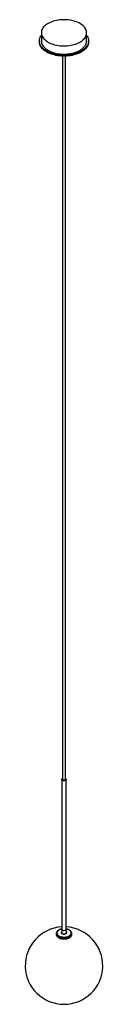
# Paper-space layout '_Isométrica' of a CAD drawing. Header units: millimetres. Extents: x -100 to 100, y -2507 to 34.
import ezdxf

# ---------------------------------------------------------------- set-up
doc = ezdxf.new("R2010")
doc.units = ezdxf.units.MM

psp = doc.layouts.new('_Isométrica')

# ---------------------------------------------------------------- linework, layer by layer
at = {"color": 7, "linetype": 'Continuous', "lineweight": 25}
for p, q in [((-58.5, 0), (-58.5, -21.2)), ((58.5, -21.2), (58.5, 0)), ((-63.5, -21.2), (-63.5, -23.7)), ((63.5, -23.7), (63.5, -21.2)), ((-4, -60.3), (-4, -1927)), ((4, -1927), (4, -60.3)), ((-5.9, -1927), (-5.9, -2314.1)), ((5.8, -2314.1), (5.8, -1927)), ((-20, -2325), (-20, -2327.5)), ((-20, -2325), (-20, -2325.1)), ((-5.9, -2314), (-6.7, -2322)), ((6.7, -2322), (5.8, -2314)), ((20, -2327.5), (20, -2325))]:
    psp.add_line(p, q, dxfattribs=at)
at = {"color": 7, "linetype": 'Continuous', "lineweight": 25, "flags": 128}
for points in [[(-41.4, -23.9), (-38, -25.7), (-34.5, -27.3), (-30.7, -28.7), (-26.8, -30), (-22.6, -31.1), (-18.4, -32.1), (-14, -32.8), (-9.6, -33.3), (-5.1, -33.6), (-0.6, -33.8), (4, -33.7), (8.5, -33.4), (12.9, -32.9), (17.3, -32.3), (21.6, -31.4), (25.7, -30.3), (29.7, -29.1), (33.6, -27.7), (37.2, -26.1), (40.6, -24.3), (43.7, -22.5), (46.6, -20.4), (49.2, -18.3), (51.5, -16), (53.5, -13.7), (55.2, -11.2), (56.5, -8.7), (57.5, -6.2), (58.2, -3.6), (58.5, -1), (58.4, 1.6), (58, 4.2), (57.3, 6.8), (56.2, 9.4), (54.8, 11.9), (53, 14.3), (50.9, 16.6), (48.6, 18.8), (45.9, 20.9), (42.9, 22.9), (39.7, 24.8), (36.3, 26.5), (32.6, 28), (28.8, 29.4), (24.7, 30.6), (20.5, 31.6), (16.2, 32.4), (11.8, 33.1), (7.4, 33.5), (2.8, 33.7), (-1.7, 33.8), (-6.2, 33.6), (-10.7, 33.2), (-15.1, 32.6), (-19.5, 31.8), (-23.7, 30.9), (-27.8, 29.7), (-31.7, 28.4), (-35.4, 26.9), (-38.9, 25.2), (-42.2, 23.4), (-45.2, 21.5), (-47.9, 19.4), (-50.4, 17.2), (-52.5, 14.9), (-54.4, 12.5), (-55.9, 10), (-57.1, 7.5), (-57.9, 4.9), (-58.4, 2.3), (-58.5, -0.3), (-58.3, -2.9), (-57.7, -5.5), (-56.8, -8.1), (-55.5, -10.6), (-53.9, -13.1), (-52, -15.4), (-49.8, -17.7), (-47.3, -19.9), (-44.4, -22), (-41.4, -23.9)], [(58.5, -7), (59.9, -9.1), (61.3, -11.7), (62.4, -14.4), (63.1, -17.1), (63.5, -19.9), (63.5, -22.6), (63.1, -25.3), (62.4, -28), (61.3, -30.7), (59.9, -33.3), (58.2, -35.9), (56.1, -38.4), (53.8, -40.7), (51.1, -43), (48.1, -45.1), (44.9, -47.2), (41.4, -49), (37.7, -50.7), (33.8, -52.3), (29.7, -53.6), (25.4, -54.8), (21, -55.8), (16.4, -56.6), (11.8, -57.2), (7.1, -57.7), (2.4, -57.9), (-2.4, -57.9), (-7.1, -57.7), (-11.8, -57.2), (-16.4, -56.6), (-21, -55.8), (-25.4, -54.8), (-29.7, -53.6), (-33.8, -52.3), (-37.7, -50.7), (-41.4, -49), (-44.9, -47.2), (-48.1, -45.1), (-51.1, -43), (-53.8, -40.7), (-56.1, -38.4), (-58.2, -35.9), (-59.9, -33.3), (-61.3, -30.7), (-62.4, -28), (-63.1, -25.3), (-63.5, -22.6), (-63.5, -19.9), (-63.1, -17.1), (-62.4, -14.4), (-61.3, -11.7), (-59.9, -9.1), (-58.5, -7)], [(63.5, -23.7), (63.5, -25.1), (63.1, -27.8), (62.4, -30.5), (61.3, -33.2), (59.9, -35.8), (58.2, -38.3), (56.1, -40.8), (53.8, -43.2), (51.1, -45.4), (48.1, -47.6), (44.9, -49.6), (41.4, -51.5), (37.7, -53.2), (33.8, -54.7), (29.7, -56.1), (25.4, -57.3), (21, -58.3), (16.4, -59.1), (11.8, -59.7), (7.1, -60.1), (2.4, -60.3), (-2.4, -60.3), (-7.1, -60.1), (-11.8, -59.7), (-16.4, -59.1), (-21, -58.3), (-25.4, -57.3), (-29.7, -56.1), (-33.8, -54.7), (-37.7, -53.2), (-41.4, -51.5), (-44.9, -49.6), (-48.1, -47.6), (-51.1, -45.4), (-53.8, -43.2), (-56.1, -40.8), (-58.2, -38.3), (-59.9, -35.8), (-61.3, -33.2), (-62.4, -30.5), (-63.1, -27.8), (-63.5, -25.1), (-63.5, -23.7)], [(-58.5, -21.2), (-58.5, -21.6), (-58.3, -24.2), (-57.7, -26.8), (-56.8, -29.3), (-55.5, -31.9), (-53.9, -34.3), (-52, -36.7), (-49.8, -39), (-47.3, -41.1), (-44.4, -43.2), (-41.4, -45.1)], [(-41.4, -45.1), (-38, -46.9), (-34.5, -48.5), (-30.7, -50), (-26.8, -51.3), (-22.6, -52.4), (-18.4, -53.3), (-14, -54), (-9.6, -54.5), (-5.1, -54.9), (-0.6, -55), (4, -54.9), (8.5, -54.6), (12.9, -54.2), (17.3, -53.5), (21.6, -52.6), (25.7, -51.6), (29.7, -50.3), (33.6, -48.9), (37.2, -47.3), (40.6, -45.6), (43.7, -43.7), (46.6, -41.7), (49.2, -39.5), (51.5, -37.3), (53.5, -34.9), (55.2, -32.5), (56.5, -30), (57.5, -27.4), (58.2, -24.8), (58.5, -22.2), (58.5, -21.2)], [(4, -1924.6), (4.1, -1924.6), (5, -1925.3), (5.6, -1926.1), (5.8, -1926.9), (5.7, -1927.8), (5.2, -1928.6), (4.4, -1929.3), (3.3, -1929.8), (2, -1930.2), (0.6, -1930.4), (-0.9, -1930.4), (-2.3, -1930.1), (-3.6, -1929.7), (-4.6, -1929.1), (-5.4, -1928.4), (-5.8, -1927.6), (-5.8, -1926.7), (-5.5, -1925.9), (-4.8, -1925.1), (-4, -1924.6)], [(4, -1927), (4, -1927.3), (3.7, -1928), (3, -1928.5), (2.1, -1929), (1, -1929.3), (-0.1, -1929.3), (-1.3, -1929.2), (-2.4, -1928.9), (-3.2, -1928.4), (-3.8, -1927.8), (-4, -1927.1), (-4, -1927)], [(-20, -2327.5), (-19.9, -2328.4), (-19.5, -2329.9)], [(-19.5, -2329.9), (-18.8, -2331.4), (-17.7, -2332.8), (-16.3, -2334.2), (-14.6, -2335.3), (-12.6, -2336.4), (-10.5, -2337.3), (-8.1, -2338), (-5.6, -2338.5), (-3, -2338.9), (-0.3, -2339), (2.3, -2338.9), (5, -2338.6), (7.5, -2338.2), (9.9, -2337.5), (12.1, -2336.6), (14.2, -2335.6), (15.9, -2334.4), (17.4, -2333.2), (18.5, -2331.8), (19.4, -2330.3), (19.9, -2328.8), (20, -2327.5)], [(-6.8, -2323.1), (-6.3, -2324), (-5.5, -2324.7), (-4.4, -2325.4), (-3.1, -2325.9), (-1.6, -2326.2), (0, -2326.3), (1.5, -2326.2), (3, -2325.9), (4.3, -2325.4), (5.4, -2324.8), (6.3, -2324), (6.8, -2323.2), (7, -2322.3), (6.8, -2321.4), (6.6, -2320.9)], [(6.7, -2322), (6.7, -2322.8), (6.2, -2323.7), (5.5, -2324.5), (4.5, -2325.1), (3.2, -2325.7), (1.7, -2326), (0.2, -2326.1), (-1.4, -2326), (-2.8, -2325.8), (-4.2, -2325.3), (-5.3, -2324.6), (-6.1, -2323.9), (-6.6, -2323), (-6.7, -2322.1), (-6.7, -2322)], [(5.8, -2314.1), (5.7, -2314.8), (5.2, -2315.6), (4.4, -2316.3), (3.3, -2316.9), (2, -2317.3), (0.6, -2317.4), (-0.9, -2317.4), (-2.3, -2317.2), (-3.6, -2316.7), (-4.6, -2316.1), (-5.4, -2315.4), (-5.8, -2314.6), (-5.9, -2314.1)], [(5.8, -2314.1), (5.7, -2314.8), (5.2, -2315.6), (4.4, -2316.3), (3.3, -2316.9), (2, -2317.3), (0.6, -2317.4), (-0.9, -2317.4), (-2.3, -2317.2), (-3.6, -2316.7), (-4.6, -2316.1), (-5.4, -2315.4), (-5.8, -2314.6), (-5.9, -2314.1)]]:
    psp.add_lwpolyline(points, dxfattribs=at)
at = {"color": 8, "linetype": 'Continuous', "lineweight": 25, "flags": 128}
for points in [[(-20, -2325.1), (-19.9, -2326), (-19.5, -2327.5)], [(-19.5, -2327.5), (-18.8, -2329), (-17.7, -2330.4), (-16.3, -2331.7), (-14.6, -2332.9), (-12.6, -2333.9), (-10.5, -2334.8), (-8.1, -2335.5), (-5.6, -2336.1), (-3, -2336.4), (-0.3, -2336.5), (2.3, -2336.5), (5, -2336.2), (7.5, -2335.7), (9.9, -2335), (12.1, -2334.2), (14.2, -2333.1), (15.9, -2332), (17.4, -2330.7), (18.5, -2329.3), (19.4, -2327.8), (19.9, -2326.3), (20, -2325)], [(-19.3, -2329.9), (-18.6, -2331.4), (-17.5, -2332.8), (-16.1, -2334.1), (-14.5, -2335.2), (-12.5, -2336.3), (-10.4, -2337.2), (-8, -2337.9), (-5.5, -2338.4), (-3, -2338.7), (-0.3, -2338.8), (2.3, -2338.8), (4.9, -2338.5), (7.4, -2338), (9.8, -2337.3), (12, -2336.5), (14, -2335.5), (15.8, -2334.3), (17.2, -2333.1), (18.4, -2331.7), (19.2, -2330.2), (19.7, -2328.7), (19.8, -2327.2), (19.6, -2325.7), (19, -2324.2), (18.9, -2324.1)], [(-5.7, -2313.3), (-7, -2313.6), (-9.3, -2314.2), (-11.4, -2315.1), (-13.3, -2316.1), (-15, -2317.2), (-16.3, -2318.5), (-17.3, -2319.8), (-18, -2321.3), (-18.3, -2322.7), (-18.3, -2324.2), (-17.9, -2325.7)], [(-17.9, -2325.7), (-17.2, -2327.1), (-16.2, -2328.4), (-14.8, -2329.7), (-13.1, -2330.8), (-11.2, -2331.8), (-9.1, -2332.6), (-6.7, -2333.2), (-4.3, -2333.7), (-1.8, -2333.9), (0.8, -2334), (3.3, -2333.8), (5.8, -2333.4), (8.2, -2332.9), (10.4, -2332.1), (12.4, -2331.2), (14.2, -2330.1), (15.7, -2328.9), (16.8, -2327.6), (17.7, -2326.2), (18.2, -2324.8), (18.4, -2323.3), (18.2, -2321.8), (17.6, -2320.4), (16.7, -2319), (15.5, -2317.7), (14, -2316.5), (12.2, -2315.4), (10.1, -2314.5), (7.9, -2313.8), (5.8, -2313.3)]]:
    psp.add_lwpolyline(points, dxfattribs=at)
at = {"color": 7, "linetype": 'Continuous', "lineweight": 25}
for centre, radius, start, end in [((0, -2407.5), 100, 93.3537, 86.6463), ((-4.5, -2322.2), 2.48, 146.875, 200.7184)]:
    psp.add_arc(centre, radius, start, end, dxfattribs=at)
for points, knots in [([(-5.9, -2313.1), (-6.5, -2313.3), (-8, -2313.6), (-10.2, -2314.3), (-12.3, -2315.1), (-14.2, -2316.2), (-15.9, -2317.4), (-17.4, -2318.7), (-18.5, -2320.2), (-19.4, -2321.7), (-19.9, -2323.3), (-20.1, -2324.5), (-20, -2325.1), (-20, -2325.1)], [0, 0, 0, 0, 0.088393, 0.189589, 0.291169, 0.393186, 0.495592, 0.598014, 0.699665, 0.799509, 0.896724, 0.991344, 1, 1, 1, 1]), ([(20, -2325), (20, -2324.6), (20, -2323.7), (19.6, -2322.2), (18.9, -2320.7), (17.9, -2319.3), (16.6, -2318), (15.1, -2316.7), (13.3, -2315.6), (11.3, -2314.7), (9.1, -2313.9), (7.3, -2313.4), (6.2, -2313.2), (5.8, -2313.1)], [0, 0, 0, 0, 0.069868, 0.163349, 0.257409, 0.353304, 0.451558, 0.551895, 0.653553, 0.755763, 0.857937, 0.959899, 1, 1, 1, 1])]:
    psp.add_open_spline(points, degree=3, knots=knots, dxfattribs=at)

doc.saveas('drawing.dxf')
